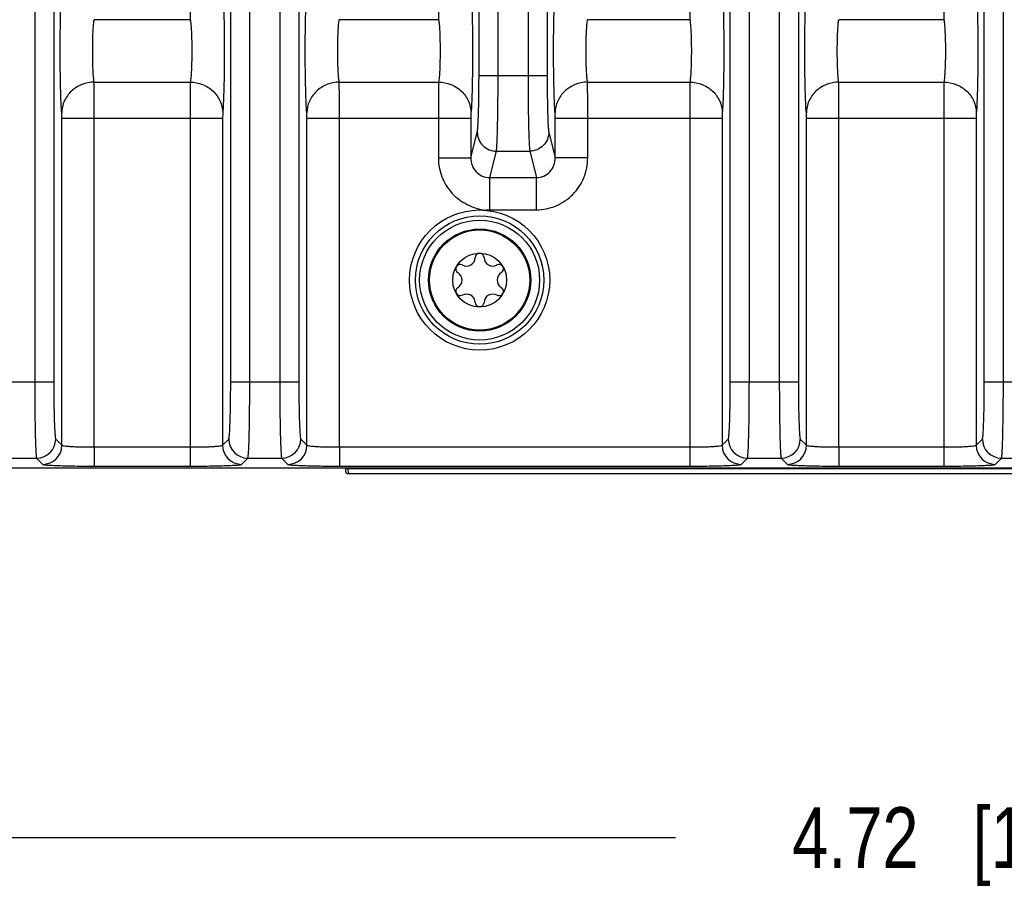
# Model space of a CAD drawing. Header units: inches. Extents: x 0 to 34, y 0 to 22.
# Tile 70 of 137: x 14.9 to 16.9, y 2.2 to 4. Entities that reach past the tile are written whole.
import ezdxf

# ---------------------------------------------------------------- set-up
doc = ezdxf.new("R2010")
doc.units = ezdxf.units.IN
doc.header["$LTSCALE"] = 1.87
doc.header["$MEASUREMENT"] = 0
doc.layers.get('0').update_dxf_attribs({"linetype": 'CONTINUOUS'})
doc.layers.add('COSMETIC', color=7, linetype='CONTINUOUS')
doc.layers.add('DIMENSIONS', color=7, linetype='CONTINUOUS')
doc.styles.get("Standard").update_dxf_attribs({"font": 'txt', "width": 0.8})
doc.dimstyles.new('DIMSTYLE_1', dxfattribs={"dimtxt": 0.125, "dimasz": 0.18, "dimexe": 0.125, "dimexo": 0.0625, "dimgap": 0.0625, "dimtad": 0, "dimtih": 1, "dimtoh": 1, "dimzin": 4, "dimdsep": 46, "dimtxsty": 'STANDARD', "dimblk": '_FILLED', "dimblk1": '_FILLED', "dimblk2": '_FILLED', "dimcen": 0.09, "dimadec": 0, "dimazin": 0, "dimtp": 0.001, "dimtm": 0.001, "dimtfac": 1, "dimtofl": 0, "dimtmove": 0, "dimatfit": 3, "dimldrblk": '_FILLED', "dimfxl": 1, "dimtolj": 1, "dimtzin": 4, "dimarcsym": 0})
doc.dimstyles.new('DIMSTYLE_2', dxfattribs={"dimtxt": 0.125, "dimasz": 0.18, "dimexe": 0.125, "dimexo": 0.0625, "dimgap": 0.0625, "dimtad": 0, "dimtih": 1, "dimtoh": 1, "dimzin": 4, "dimdsep": 46, "dimtxsty": 'STANDARD', "dimblk": '_FILLED', "dimblk1": '_FILLED', "dimblk2": '_FILLED', "dimcen": 0.09, "dimadec": 0, "dimazin": 0, "dimtp": 0.01, "dimtm": 0.01, "dimtfac": 1, "dimtofl": 0, "dimtmove": 0, "dimatfit": 3, "dimldrblk": '_FILLED', "dimfxl": 1, "dimtolj": 1, "dimtzin": 4, "dimarcsym": 0})

# ---------------------------------------------------------------- blocks, each defined once
blk = doc.blocks.new('_FILLED')
at = {"color": 0, "linetype": 'BYBLOCK'}
blk.add_solid([(0, 0), (-1, 0.174), (-1, -0.174)], dxfattribs=at)
blk = doc.blocks.new('*D16')
at = {"layer": 'DIMENSIONS', "color": 2, "linetype": 'CONTINUOUS'}
for p, q in [((11.5917, 3.1814), (11.5917, 1.4292)), ((24.4758, 3.0917), (24.4758, 1.4292)), ((11.5917, 1.5542), (17.3088, 1.5542)), ((24.4758, 1.5542), (18.7588, 1.5542))]:
    blk.add_line(p, q, dxfattribs=at)
at = {"layer": 'DIMENSIONS', "color": 2, "linetype": 'CONTINUOUS', "xscale": 0.18, "yscale": 0.18, "zscale": 0.18, "rotation": 180}
blk.add_blockref('_FILLED', (11.5917, 1.5542), dxfattribs=at)
at = {"layer": 'DIMENSIONS', "color": 2, "linetype": 'CONTINUOUS', "xscale": 0.18, "yscale": 0.18, "zscale": 0.18}
blk.add_blockref('_FILLED', (24.4758, 1.5542), dxfattribs=at)
at = {"layer": 'DIMENSIONS', "color": 2, "linetype": 'CONTINUOUS', "insert": (18.0338, 1.6167), "char_height": 0.125, "width": 1.325, "attachment_point": 2, "line_spacing_factor": 0.9}
blk.add_mtext('12.88{\\Ftxt.shx;\\W1.000000;\\H0.125000; }[327.3]', dxfattribs=at)
blk = doc.blocks.new('*D17')
at = {"layer": 'DIMENSIONS', "color": 2, "linetype": 'CONTINUOUS'}
for p, q in [((11.5297, 4.5652), (11.5297, 0.6792)), ((24.4758, 3.0917), (24.4758, 0.6792)), ((11.5297, 0.8042), (17.2778, 0.8042)), ((24.4758, 0.8042), (18.7278, 0.8042))]:
    blk.add_line(p, q, dxfattribs=at)
at = {"layer": 'DIMENSIONS', "color": 2, "linetype": 'CONTINUOUS', "xscale": 0.18, "yscale": 0.18, "zscale": 0.18, "rotation": 180}
blk.add_blockref('_FILLED', (11.5297, 0.8042), dxfattribs=at)
at = {"layer": 'DIMENSIONS', "color": 2, "linetype": 'CONTINUOUS', "xscale": 0.18, "yscale": 0.18, "zscale": 0.18}
blk.add_blockref('_FILLED', (24.4758, 0.8042), dxfattribs=at)
at = {"layer": 'DIMENSIONS', "color": 2, "linetype": 'CONTINUOUS', "insert": (18.0028, 0.8667), "char_height": 0.125, "width": 1.325, "attachment_point": 2, "line_spacing_factor": 0.9}
blk.add_mtext('12.95{\\Ftxt.shx;\\W1.000000;\\H0.125000; }[328.8]', dxfattribs=at)
blk = doc.blocks.new('*D19')
at = {"layer": 'DIMENSIONS', "color": 6, "linetype": 'CONTINUOUS'}
for p, q in [((14.441, 3.6359), (14.441, 2.1792)), ((19.1654, 3.6359), (19.1654, 2.1792)), ((14.441, 2.3042), (16.2282, 2.3042)), ((19.1654, 2.3042), (17.3782, 2.3042))]:
    blk.add_line(p, q, dxfattribs=at)
at = {"layer": 'DIMENSIONS', "color": 6, "linetype": 'CONTINUOUS', "xscale": 0.18, "yscale": 0.18, "zscale": 0.18, "rotation": 180}
blk.add_blockref('_FILLED', (14.441, 2.3042), dxfattribs=at)
at = {"layer": 'DIMENSIONS', "color": 6, "linetype": 'CONTINUOUS', "xscale": 0.18, "yscale": 0.18, "zscale": 0.18}
blk.add_blockref('_FILLED', (19.1654, 2.3042), dxfattribs=at)
at = {"layer": 'DIMENSIONS', "color": 6, "linetype": 'CONTINUOUS', "insert": (16.8032, 2.3667), "char_height": 0.125, "width": 1.025, "attachment_point": 2, "line_spacing_factor": 0.9}
blk.add_mtext('4.72{\\Ftxt.shx;\\W1.000000;\\H0.125000; }[120]', dxfattribs=at)
blk = doc.blocks.new('*D30')
at = {"layer": 'DIMENSIONS', "color": 2, "linetype": 'CONTINUOUS'}
for p, q in [((14.441, 3.6359), (14.441, 2.1792)), ((19.1654, 3.6359), (19.1654, 2.1792)), ((14.441, 2.3042), (16.2282, 2.3042)), ((19.1654, 2.3042), (17.3782, 2.3042))]:
    blk.add_line(p, q, dxfattribs=at)
at = {"layer": 'DIMENSIONS', "color": 2, "linetype": 'CONTINUOUS', "xscale": 0.18, "yscale": 0.18, "zscale": 0.18, "rotation": 180}
blk.add_blockref('_FILLED', (14.441, 2.3042), dxfattribs=at)
at = {"layer": 'DIMENSIONS', "color": 2, "linetype": 'CONTINUOUS', "xscale": 0.18, "yscale": 0.18, "zscale": 0.18}
blk.add_blockref('_FILLED', (19.1654, 2.3042), dxfattribs=at)
at = {"layer": 'DIMENSIONS', "color": 2, "linetype": 'CONTINUOUS', "insert": (16.8032, 2.3667), "char_height": 0.125, "width": 1.025, "attachment_point": 2, "line_spacing_factor": 0.9}
blk.add_mtext('4.72{\\Ftxt.shx;\\W1.000000;\\H0.125000; }[120]', dxfattribs=at)

msp = doc.modelspace()

# ---------------------------------------------------------------- linework, layer by layer
at = {"color": 7, "linetype": 'CONTINUOUS'}
for p, q in [((14.9072, 6.3336), (14.9072, 3.2438)), ((14.9465, 6.3336), (14.9465, 3.2438)), ((15.3112, 3.2438), (15.3112, 6.3336)), ((15.3505, 3.2438), (15.3505, 6.3336)), ((15.4123, 6.3336), (15.4123, 3.2438)), ((15.4516, 6.3336), (15.4516, 3.2438)), ((16.3409, 3.2438), (16.3409, 6.3336)), ((16.3802, 3.2438), (16.3802, 6.3336)), ((16.442, 6.3336), (16.442, 3.2438)), ((16.4813, 6.3336), (16.4813, 3.2438)), ((16.8645, 3.2438), (16.8645, 6.3336)), ((16.9038, 3.2438), (16.9038, 6.3336)), ((15.823, 3.8755), (15.823, 5.702)), ((15.8623, 3.8755), (15.8623, 5.702)), ((15.9241, 5.702), (15.9241, 3.8755)), ((15.9634, 5.702), (15.9634, 3.8755)), ((15.2278, 3.9906), (15.0298, 3.9906)), ((15.7397, 3.9906), (15.535, 3.9906)), ((16.2575, 3.9906), (16.0468, 3.9906)), ((16.7812, 3.9906), (16.5647, 3.9906)), ((15.0298, 3.8619), (15.2278, 3.8619)), ((15.2278, 3.8619), (15.2276, 3.7875)), ((15.535, 3.8619), (15.7397, 3.8619)), ((15.7397, 3.8619), (15.7394, 3.7875)), ((15.823, 3.8755), (15.9634, 3.8755)), ((16.0468, 3.8619), (16.2575, 3.8619)), ((16.2575, 3.8619), (16.2573, 3.7875)), ((16.5647, 3.8619), (16.7812, 3.8619)), ((16.7812, 3.8619), (16.7809, 3.7875)), ((15.2947, 3.7987), (15.2945, 3.7875)), ((15.8065, 3.7987), (15.8063, 3.7875)), ((16.3244, 3.7987), (16.3241, 3.7875)), ((16.848, 3.7987), (16.8478, 3.7875)), ((14.9632, 3.1131), (14.9632, 3.7875)), ((14.9632, 3.7875), (15.2945, 3.7875)), ((15.0301, 3.1095), (15.0301, 3.7875)), ((15.2276, 3.7875), (15.2276, 3.1095)), ((15.2945, 3.7875), (15.2945, 3.1131)), ((15.4684, 3.1131), (15.4684, 3.7875)), ((15.4684, 3.7875), (15.8063, 3.7875)), ((15.5352, 3.1095), (15.5352, 3.7875)), ((15.7394, 3.7875), (15.7394, 3.7055)), ((15.8063, 3.7875), (15.8063, 3.7055)), ((15.9802, 3.7055), (15.9802, 3.7875)), ((15.9802, 3.7875), (16.3241, 3.7875)), ((16.0471, 3.7055), (16.0471, 3.7875)), ((16.2573, 3.7875), (16.2573, 3.1095)), ((16.3241, 3.7875), (16.3241, 3.1131)), ((16.498, 3.1131), (16.498, 3.7875)), ((16.498, 3.7875), (16.8478, 3.7875)), ((16.5649, 3.1095), (16.5649, 3.7875)), ((16.7809, 3.7875), (16.7809, 3.1095)), ((16.8478, 3.7875), (16.8478, 3.1131)), ((15.8063, 3.7055), (15.8194, 3.7585)), ((15.967, 3.7585), (15.9802, 3.7055)), ((15.8452, 3.6649), (15.8588, 3.7195)), ((15.8588, 3.7195), (15.9276, 3.7195)), ((15.9276, 3.7195), (15.9412, 3.6649)), ((15.7394, 3.7055), (15.8063, 3.7055)), ((16.0471, 3.7055), (15.9802, 3.7055)), ((15.8452, 3.5987), (15.8452, 3.6649)), ((15.8452, 3.6649), (15.9412, 3.6649)), ((15.9412, 3.5987), (15.9412, 3.6649)), ((15.8452, 3.5987), (15.9412, 3.5987)), ((14.8061, 3.2438), (14.9465, 3.2438)), ((15.3112, 3.2438), (15.4516, 3.2438)), ((16.3409, 3.2438), (16.4813, 3.2438)), ((16.8645, 3.2438), (17.0049, 3.2438)), ((14.9505, 3.1258), (14.9632, 3.1131)), ((15.2945, 3.1131), (15.3072, 3.1258)), ((15.4556, 3.1258), (15.4684, 3.1131)), ((16.3241, 3.1131), (16.3369, 3.1258)), ((16.4853, 3.1258), (16.498, 3.1131)), ((16.8478, 3.1131), (16.8605, 3.1258)), ((15.0301, 3.1095), (15.0301, 3.0701)), ((15.0301, 3.1095), (15.2276, 3.1095)), ((15.2276, 3.1095), (15.2276, 3.0701)), ((15.5352, 3.1095), (15.5352, 3.0701)), ((15.5352, 3.1095), (16.2573, 3.1095)), ((16.2573, 3.1095), (16.2573, 3.0701)), ((16.5649, 3.1095), (16.5649, 3.0701)), ((16.5649, 3.1095), (16.7809, 3.1095)), ((16.7809, 3.1095), (16.7809, 3.0701)), ((14.8414, 3.0864), (14.9111, 3.0864)), ((14.9111, 3.0864), (14.9239, 3.0737)), ((15.3338, 3.0737), (15.3465, 3.0864)), ((15.3465, 3.0864), (15.4163, 3.0864)), ((15.4163, 3.0864), (15.429, 3.0737)), ((16.3635, 3.0737), (16.3762, 3.0864)), ((16.3762, 3.0864), (16.446, 3.0864)), ((16.446, 3.0864), (16.4587, 3.0737)), ((16.8871, 3.0737), (16.8999, 3.0864)), ((16.8999, 3.0864), (16.9696, 3.0864)), ((12.6877, 3.0666), (24.3657, 3.0666)), ((15.0301, 3.0701), (15.2276, 3.0701)), ((15.5352, 3.0701), (16.2573, 3.0701)), ((15.5479, 3.0666), (15.548, 3.0591)), ((15.5528, 3.0666), (15.5528, 3.065)), ((15.5528, 3.065), (15.553, 3.0542)), ((15.5528, 3.065), (24.365, 3.065)), ((16.5649, 3.0701), (16.7809, 3.0701)), ((24.3758, 3.0542), (15.553, 3.0542))]:
    msp.add_line(p, q, dxfattribs=at)
for radius in [0.1445, 0.1236, 0.1053, 0.1033, 0.0555]:
    msp.add_circle((15.8243, 3.4537), radius, dxfattribs=at)
for centre, radius, start, end in [((15.7972, 3.5008), 0.0181, 241.6303, 358.3697), ((15.8243, 3.5), 0.00906, 1.6303, 178.3697), ((15.8515, 3.5008), 0.0181, 181.6303, 298.3697), ((15.7843, 3.4769), 0.00906, 61.6303, 238.3697), ((15.8644, 3.4769), 0.00906, 301.6303, 118.3697), ((15.77, 3.4537), 0.0181, 301.6303, 58.3697), ((15.8786, 3.4537), 0.0181, 121.6303, 238.3697), ((15.7843, 3.4306), 0.00906, 121.6303, 298.3697), ((15.8644, 3.4306), 0.00906, 241.6303, 58.3697), ((15.7972, 3.4067), 0.0181, 1.6303, 118.3697), ((15.8515, 3.4067), 0.0181, 61.6303, 178.3697), ((15.8243, 3.4075), 0.00906, 181.6303, 358.3697), ((14.9111, 3.1259), 0.0394, 270.0842, 359.9158), ((15.3466, 3.1259), 0.0394, 180.0842, 269.9158), ((15.4162, 3.1259), 0.0394, 270.0842, 359.9158), ((16.3763, 3.1259), 0.0394, 180.0842, 269.9158), ((16.4459, 3.1259), 0.0394, 270.0842, 359.9158), ((16.8999, 3.1259), 0.0394, 180.0842, 269.9158), ((14.9238, 3.1131), 0.0394, 270.0842, 359.9158), ((15.3339, 3.1131), 0.0394, 180.0842, 269.9158), ((15.429, 3.1131), 0.0394, 270.0842, 359.9158), ((16.3635, 3.1131), 0.0394, 180.0842, 269.9158), ((16.4586, 3.1131), 0.0394, 270.0842, 359.9158), ((16.8872, 3.1131), 0.0394, 180.0842, 269.9158), ((15.5528, 3.07), 0.005, 223.273, 270.0016), ((15.553, 3.0592), 0.005, 181.0009, 269.9997)]:
    msp.add_arc(centre, radius, start, end, dxfattribs=at)
for points, knots in [([(15.2276, 4.0649), (15.2276, 4.057), (15.2276, 4.0322), (15.2276, 4.0074), (15.2278, 3.9906)], [0, 0, 0, 0, 0.321754, 1, 1, 1, 1]), ([(15.7394, 4.0649), (15.7394, 4.057), (15.7394, 4.0322), (15.7394, 4.0074), (15.7397, 3.9906)], [0, 0, 0, 0, 0.321754, 1, 1, 1, 1]), ([(16.2573, 4.0649), (16.2573, 4.057), (16.2573, 4.0322), (16.2573, 4.0074), (16.2575, 3.9906)], [0, 0, 0, 0, 0.321754, 1, 1, 1, 1]), ([(16.7809, 4.0649), (16.7809, 4.057), (16.7809, 4.0322), (16.7809, 4.0074), (16.7812, 3.9906)], [0, 0, 0, 0, 0.321754, 1, 1, 1, 1]), ([(14.963, 3.7987), (14.9623, 3.8052), (14.9615, 3.8216), (14.9601, 3.8642), (14.9596, 3.9262), (14.9601, 3.9883), (14.9615, 4.0308), (14.9623, 4.0473), (14.963, 4.0538)], [0, 0, 0, 0, 0.076842, 0.193551, 0.5, 0.806448, 0.923156, 1, 1, 1, 1]), ([(15.2947, 4.0538), (15.2954, 4.0473), (15.2962, 4.0308), (15.2976, 3.9883), (15.2981, 3.9262), (15.2976, 3.8642), (15.2962, 3.8216), (15.2954, 3.8052), (15.2947, 3.7987)], [0, 0, 0, 0, 0.076843, 0.193553, 0.5, 0.806449, 0.923157, 1, 1, 1, 1]), ([(15.4681, 3.7987), (15.4674, 3.8052), (15.4666, 3.8216), (15.4652, 3.8642), (15.4647, 3.9262), (15.4652, 3.9883), (15.4666, 4.0308), (15.4674, 4.0473), (15.4681, 4.0538)], [0, 0, 0, 0, 0.076842, 0.193551, 0.5, 0.806448, 0.923156, 1, 1, 1, 1]), ([(15.8065, 4.0538), (15.8072, 4.0473), (15.8081, 4.0308), (15.8094, 3.9883), (15.8099, 3.9262), (15.8094, 3.8642), (15.8081, 3.8216), (15.8072, 3.8052), (15.8065, 3.7987)], [0, 0, 0, 0, 0.076843, 0.193553, 0.5, 0.806449, 0.923157, 1, 1, 1, 1]), ([(15.9799, 3.7987), (15.9792, 3.8052), (15.9784, 3.8216), (15.977, 3.8642), (15.9765, 3.9262), (15.977, 3.9883), (15.9784, 4.0308), (15.9792, 4.0473), (15.9799, 4.0538)], [0, 0, 0, 0, 0.076842, 0.193551, 0.5, 0.806448, 0.923156, 1, 1, 1, 1]), ([(16.3244, 4.0538), (16.3251, 4.0473), (16.3259, 4.0308), (16.3273, 3.9883), (16.3278, 3.9262), (16.3273, 3.8642), (16.3259, 3.8216), (16.3251, 3.8052), (16.3244, 3.7987)], [0, 0, 0, 0, 0.076843, 0.193553, 0.5, 0.806449, 0.923157, 1, 1, 1, 1]), ([(16.4978, 3.7987), (16.4971, 3.8052), (16.4963, 3.8216), (16.4949, 3.8642), (16.4944, 3.9262), (16.4949, 3.9883), (16.4963, 4.0308), (16.4971, 4.0473), (16.4978, 4.0538)], [0, 0, 0, 0, 0.076842, 0.193551, 0.5, 0.806448, 0.923156, 1, 1, 1, 1]), ([(16.848, 4.0538), (16.8487, 4.0473), (16.8495, 4.0308), (16.8509, 3.9883), (16.8514, 3.9262), (16.8509, 3.8642), (16.8495, 3.8216), (16.8487, 3.8052), (16.848, 3.7987)], [0, 0, 0, 0, 0.076843, 0.193553, 0.5, 0.806449, 0.923157, 1, 1, 1, 1]), ([(15.0298, 3.8619), (15.0292, 3.8651), (15.0283, 3.8734), (15.027, 3.8949), (15.0265, 3.9262), (15.027, 3.9576), (15.0283, 3.9791), (15.0292, 3.9874), (15.0298, 3.9906)], [0, 0, 0, 0, 0.077139, 0.193817, 0.499992, 0.806172, 0.922853, 1, 1, 1, 1]), ([(15.2278, 3.9906), (15.2285, 3.9874), (15.2294, 3.9791), (15.2307, 3.9576), (15.2312, 3.9262), (15.2307, 3.8949), (15.2294, 3.8734), (15.2285, 3.8651), (15.2278, 3.8619)], [0, 0, 0, 0, 0.077148, 0.193831, 0.500012, 0.806186, 0.922862, 1, 1, 1, 1]), ([(15.535, 3.8619), (15.5343, 3.8651), (15.5335, 3.8734), (15.5321, 3.8949), (15.5316, 3.9262), (15.5321, 3.9576), (15.5335, 3.9791), (15.5343, 3.9874), (15.535, 3.9906)], [0, 0, 0, 0, 0.077139, 0.193817, 0.499992, 0.806172, 0.922853, 1, 1, 1, 1]), ([(15.7397, 3.9906), (15.7403, 3.9874), (15.7412, 3.9791), (15.7425, 3.9576), (15.743, 3.9262), (15.7425, 3.8949), (15.7412, 3.8734), (15.7403, 3.8651), (15.7397, 3.8619)], [0, 0, 0, 0, 0.077148, 0.193831, 0.500012, 0.806186, 0.922862, 1, 1, 1, 1]), ([(16.0468, 3.8619), (16.0461, 3.8651), (16.0453, 3.8734), (16.0439, 3.8949), (16.0434, 3.9262), (16.0439, 3.9576), (16.0453, 3.9791), (16.0461, 3.9874), (16.0468, 3.9906)], [0, 0, 0, 0, 0.077139, 0.193817, 0.499992, 0.806172, 0.922853, 1, 1, 1, 1]), ([(16.2575, 3.9906), (16.2582, 3.9874), (16.259, 3.9791), (16.2604, 3.9576), (16.2609, 3.9262), (16.2604, 3.8949), (16.259, 3.8734), (16.2582, 3.8651), (16.2575, 3.8619)], [0, 0, 0, 0, 0.077148, 0.193831, 0.500012, 0.806186, 0.922862, 1, 1, 1, 1]), ([(16.5647, 3.8619), (16.564, 3.8651), (16.5631, 3.8734), (16.5618, 3.8949), (16.5613, 3.9262), (16.5618, 3.9576), (16.5631, 3.9791), (16.564, 3.9874), (16.5647, 3.9906)], [0, 0, 0, 0, 0.077139, 0.193817, 0.499992, 0.806172, 0.922853, 1, 1, 1, 1]), ([(16.7812, 3.9906), (16.7818, 3.9874), (16.7827, 3.9791), (16.784, 3.9576), (16.7845, 3.9262), (16.784, 3.8949), (16.7827, 3.8734), (16.7818, 3.8651), (16.7812, 3.8619)], [0, 0, 0, 0, 0.077148, 0.193831, 0.500012, 0.806186, 0.922862, 1, 1, 1, 1]), ([(15.0298, 3.8619), (15.0212, 3.8618), (15.0039, 3.8584), (14.9818, 3.8444), (14.9668, 3.8236), (14.9631, 3.8069), (14.963, 3.7987)], [0, 0, 0, 0, 0.256111, 0.509215, 0.756946, 1, 1, 1, 1]), ([(15.0301, 3.7875), (15.0301, 3.7955), (15.0301, 3.8203), (15.0301, 3.8451), (15.0298, 3.8619)], [0, 0, 0, 0, 0.321747, 1, 1, 1, 1]), ([(15.2278, 3.8619), (15.2365, 3.8618), (15.2538, 3.8584), (15.2759, 3.8444), (15.2909, 3.8236), (15.2946, 3.8069), (15.2947, 3.7987)], [0, 0, 0, 0, 0.256111, 0.509215, 0.756946, 1, 1, 1, 1]), ([(15.535, 3.8619), (15.5263, 3.8618), (15.509, 3.8584), (15.487, 3.8444), (15.4719, 3.8236), (15.4682, 3.8069), (15.4681, 3.7987)], [0, 0, 0, 0, 0.256111, 0.509215, 0.756946, 1, 1, 1, 1]), ([(15.5352, 3.7875), (15.5352, 3.7955), (15.5352, 3.8203), (15.5352, 3.8451), (15.535, 3.8619)], [0, 0, 0, 0, 0.321747, 1, 1, 1, 1]), ([(15.7397, 3.8619), (15.7483, 3.8618), (15.7656, 3.8584), (15.7877, 3.8444), (15.8027, 3.8236), (15.8064, 3.8069), (15.8065, 3.7987)], [0, 0, 0, 0, 0.256111, 0.509215, 0.756946, 1, 1, 1, 1]), ([(15.8194, 3.7585), (15.8198, 3.7601), (15.8203, 3.7645), (15.8213, 3.7776), (15.8221, 3.8012), (15.8229, 3.8358), (15.823, 3.8617), (15.823, 3.8755)], [0, 0, 0, 0, 0.041356, 0.113099, 0.338005, 0.646582, 1, 1, 1, 1]), ([(15.8588, 3.7195), (15.8592, 3.7216), (15.8596, 3.7275), (15.8607, 3.745), (15.8615, 3.7765), (15.8622, 3.8226), (15.8623, 3.8571), (15.8623, 3.8755)], [0, 0, 0, 0, 0.041187, 0.11286, 0.337781, 0.646459, 1, 1, 1, 1]), ([(15.9241, 3.8755), (15.9241, 3.8571), (15.9242, 3.8226), (15.9249, 3.7765), (15.9258, 3.745), (15.9268, 3.7275), (15.9273, 3.7216), (15.9276, 3.7195)], [0, 0, 0, 0, 0.353541, 0.662219, 0.88714, 0.958813, 1, 1, 1, 1]), ([(15.9634, 3.8755), (15.9634, 3.8617), (15.9636, 3.8358), (15.9643, 3.8012), (15.9651, 3.7776), (15.9661, 3.7645), (15.9666, 3.7601), (15.967, 3.7585)], [0, 0, 0, 0, 0.353418, 0.661995, 0.886901, 0.958644, 1, 1, 1, 1]), ([(16.0468, 3.8619), (16.0381, 3.8618), (16.0208, 3.8584), (15.9988, 3.8444), (15.9837, 3.8236), (15.98, 3.8069), (15.9799, 3.7987)], [0, 0, 0, 0, 0.256111, 0.509215, 0.756946, 1, 1, 1, 1]), ([(16.0471, 3.7875), (16.0471, 3.7955), (16.047, 3.8203), (16.047, 3.8451), (16.0468, 3.8619)], [0, 0, 0, 0, 0.321747, 1, 1, 1, 1]), ([(16.2575, 3.8619), (16.2662, 3.8618), (16.2835, 3.8584), (16.3055, 3.8444), (16.3206, 3.8236), (16.3243, 3.8069), (16.3244, 3.7987)], [0, 0, 0, 0, 0.256111, 0.509215, 0.756946, 1, 1, 1, 1]), ([(16.5647, 3.8619), (16.556, 3.8618), (16.5387, 3.8584), (16.5166, 3.8444), (16.5016, 3.8236), (16.4979, 3.8069), (16.4978, 3.7987)], [0, 0, 0, 0, 0.256111, 0.509215, 0.756946, 1, 1, 1, 1]), ([(16.5649, 3.7875), (16.5649, 3.7955), (16.5649, 3.8203), (16.5649, 3.8451), (16.5647, 3.8619)], [0, 0, 0, 0, 0.321747, 1, 1, 1, 1]), ([(16.7812, 3.8619), (16.7898, 3.8618), (16.8071, 3.8584), (16.8292, 3.8444), (16.8442, 3.8236), (16.8479, 3.8069), (16.848, 3.7987)], [0, 0, 0, 0, 0.256111, 0.509215, 0.756946, 1, 1, 1, 1]), ([(14.9632, 3.7875), (14.9632, 3.7887), (14.9632, 3.7924), (14.9632, 3.7962), (14.963, 3.7987)], [0, 0, 0, 0, 0.321679, 1, 1, 1, 1]), ([(15.4684, 3.7875), (15.4684, 3.7887), (15.4683, 3.7924), (15.4683, 3.7962), (15.4681, 3.7987)], [0, 0, 0, 0, 0.321679, 1, 1, 1, 1]), ([(15.9802, 3.7875), (15.9802, 3.7887), (15.9801, 3.7924), (15.9801, 3.7962), (15.9799, 3.7987)], [0, 0, 0, 0, 0.321679, 1, 1, 1, 1]), ([(16.498, 3.7875), (16.498, 3.7887), (16.498, 3.7924), (16.498, 3.7962), (16.4978, 3.7987)], [0, 0, 0, 0, 0.321679, 1, 1, 1, 1]), ([(15.8194, 3.7585), (15.8195, 3.7486), (15.828, 3.7279), (15.8488, 3.7196), (15.8588, 3.7195)], [0, 0, 0, 0, 0.498388, 1, 1, 1, 1]), ([(15.967, 3.7585), (15.9669, 3.7486), (15.9584, 3.7279), (15.9377, 3.7196), (15.9276, 3.7195)], [0, 0, 0, 0, 0.498388, 1, 1, 1, 1]), ([(15.7394, 3.7055), (15.7394, 3.6924), (15.7443, 3.6659), (15.7619, 3.6372), (15.7814, 3.6194), (15.7985, 3.6093), (15.8167, 3.6015), (15.8297, 3.5985), (15.8363, 3.598)], [0, 0, 0, 0, 0.249485, 0.499091, 0.624152, 0.749194, 0.87505, 1, 1, 1, 1]), ([(15.8063, 3.7055), (15.8062, 3.6954), (15.8122, 3.6792), (15.8294, 3.6671), (15.84, 3.6649), (15.8452, 3.6649)], [0, 0, 0, 0, 0.491826, 0.745459, 1, 1, 1, 1]), ([(15.9412, 3.5987), (15.955, 3.5987), (15.983, 3.6043), (16.0182, 3.6282), (16.0416, 3.6637), (16.0471, 3.6917), (16.0471, 3.7055)], [0, 0, 0, 0, 0.250001, 0.499949, 0.749924, 1, 1, 1, 1]), ([(15.9412, 3.6649), (15.9464, 3.6649), (15.957, 3.6671), (15.9742, 3.6792), (15.9802, 3.6954), (15.9802, 3.7055)], [0, 0, 0, 0, 0.254541, 0.508175, 1, 1, 1, 1]), ([(15.8363, 3.598), (15.8377, 3.5984), (15.8407, 3.599), (15.8437, 3.5987), (15.8452, 3.5987)], [0, 0, 0, 0, 0.500041, 1, 1, 1, 1]), ([(14.9072, 3.2438), (14.9072, 3.2242), (14.9073, 3.1956), (14.9078, 3.1591), (14.9083, 3.1358), (14.9088, 3.1164), (14.9094, 3.1031), (14.9099, 3.095), (14.9103, 3.0908), (14.9107, 3.0882), (14.9109, 3.0868), (14.9111, 3.0864)], [0, 0, 0, 0, 0.374574, 0.544541, 0.694494, 0.819013, 0.913444, 0.948291, 0.974421, 0.99167, 1, 1, 1, 1]), ([(14.9465, 3.2438), (14.9465, 3.2291), (14.9466, 3.2076), (14.9471, 3.1803), (14.9476, 3.1628), (14.9482, 3.1483), (14.9487, 3.1383), (14.9493, 3.1322), (14.9496, 3.1291), (14.95, 3.1271), (14.9503, 3.126), (14.9505, 3.1258)], [0, 0, 0, 0, 0.374326, 0.544184, 0.694048, 0.818512, 0.912947, 0.947829, 0.974027, 0.991398, 1, 1, 1, 1]), ([(15.3072, 3.1258), (15.3074, 3.126), (15.3077, 3.1271), (15.3081, 3.1291), (15.3084, 3.1322), (15.309, 3.1383), (15.3095, 3.1483), (15.3101, 3.1628), (15.3106, 3.1803), (15.311, 3.2076), (15.3112, 3.2291), (15.3112, 3.2438)], [0, 0, 0, 0, 0.008602, 0.025973, 0.052171, 0.087053, 0.181488, 0.305952, 0.455816, 0.625674, 1, 1, 1, 1]), ([(15.3465, 3.0864), (15.3468, 3.0868), (15.347, 3.0882), (15.3474, 3.0908), (15.3478, 3.095), (15.3483, 3.1031), (15.3489, 3.1164), (15.3494, 3.1358), (15.3499, 3.1591), (15.3504, 3.1956), (15.3505, 3.2242), (15.3505, 3.2438)], [0, 0, 0, 0, 0.00833, 0.025579, 0.051709, 0.086556, 0.180987, 0.305506, 0.455459, 0.625426, 1, 1, 1, 1]), ([(15.4123, 3.2438), (15.4123, 3.2242), (15.4124, 3.1956), (15.4129, 3.1591), (15.4134, 3.1358), (15.414, 3.1164), (15.4145, 3.1031), (15.4151, 3.095), (15.4154, 3.0908), (15.4158, 3.0882), (15.416, 3.0868), (15.4163, 3.0864)], [0, 0, 0, 0, 0.374574, 0.544541, 0.694494, 0.819013, 0.913444, 0.948291, 0.974421, 0.99167, 1, 1, 1, 1]), ([(15.4516, 3.2438), (15.4516, 3.2291), (15.4518, 3.2076), (15.4523, 3.1803), (15.4527, 3.1628), (15.4533, 3.1483), (15.4539, 3.1383), (15.4544, 3.1322), (15.4547, 3.1291), (15.4551, 3.1271), (15.4554, 3.126), (15.4556, 3.1258)], [0, 0, 0, 0, 0.374326, 0.544184, 0.694048, 0.818512, 0.912947, 0.947829, 0.974027, 0.991398, 1, 1, 1, 1]), ([(16.3369, 3.1258), (16.3371, 3.126), (16.3374, 3.1271), (16.3378, 3.1291), (16.3381, 3.1322), (16.3386, 3.1383), (16.3392, 3.1483), (16.3398, 3.1628), (16.3402, 3.1803), (16.3407, 3.2076), (16.3409, 3.2291), (16.3409, 3.2438)], [0, 0, 0, 0, 0.008602, 0.025973, 0.052171, 0.087053, 0.181488, 0.305952, 0.455816, 0.625674, 1, 1, 1, 1]), ([(16.3762, 3.0864), (16.3765, 3.0868), (16.3767, 3.0882), (16.3771, 3.0908), (16.3774, 3.095), (16.378, 3.1031), (16.3785, 3.1164), (16.3791, 3.1358), (16.3796, 3.1591), (16.3801, 3.1956), (16.3802, 3.2242), (16.3802, 3.2438)], [0, 0, 0, 0, 0.00833, 0.025579, 0.051709, 0.086556, 0.180987, 0.305506, 0.455459, 0.625426, 1, 1, 1, 1]), ([(16.442, 3.2438), (16.442, 3.2242), (16.4421, 3.1956), (16.4426, 3.1591), (16.4431, 3.1358), (16.4436, 3.1164), (16.4442, 3.1031), (16.4447, 3.095), (16.4451, 3.0908), (16.4455, 3.0882), (16.4457, 3.0868), (16.446, 3.0864)], [0, 0, 0, 0, 0.374574, 0.544541, 0.694494, 0.819013, 0.913444, 0.948291, 0.974421, 0.99167, 1, 1, 1, 1]), ([(16.4813, 3.2438), (16.4813, 3.2291), (16.4815, 3.2076), (16.4819, 3.1803), (16.4824, 3.1628), (16.483, 3.1483), (16.4835, 3.1383), (16.4841, 3.1322), (16.4844, 3.1291), (16.4848, 3.1271), (16.4851, 3.126), (16.4853, 3.1258)], [0, 0, 0, 0, 0.374326, 0.544184, 0.694048, 0.818512, 0.912947, 0.947829, 0.974027, 0.991398, 1, 1, 1, 1]), ([(16.8605, 3.1258), (16.8607, 3.126), (16.861, 3.1271), (16.8614, 3.1291), (16.8617, 3.1322), (16.8623, 3.1383), (16.8628, 3.1483), (16.8634, 3.1628), (16.8639, 3.1803), (16.8644, 3.2076), (16.8645, 3.2291), (16.8645, 3.2438)], [0, 0, 0, 0, 0.008602, 0.025973, 0.052171, 0.087053, 0.181488, 0.305952, 0.455816, 0.625674, 1, 1, 1, 1]), ([(16.8999, 3.0864), (16.9001, 3.0868), (16.9003, 3.0882), (16.9007, 3.0908), (16.9011, 3.095), (16.9016, 3.1031), (16.9022, 3.1164), (16.9027, 3.1358), (16.9032, 3.1591), (16.9037, 3.1956), (16.9038, 3.2242), (16.9038, 3.2438)], [0, 0, 0, 0, 0.00833, 0.025579, 0.051709, 0.086556, 0.180987, 0.305506, 0.455459, 0.625426, 1, 1, 1, 1]), ([(14.9632, 3.1131), (14.9636, 3.1125), (14.9658, 3.1122), (14.9696, 3.1115), (14.976, 3.111), (14.9842, 3.1104), (14.9941, 3.11), (15.0096, 3.1096), (15.0218, 3.1095), (15.0301, 3.1095)], [0, 0, 0, 0, 0.027055, 0.088463, 0.182905, 0.307206, 0.456809, 0.62635, 1, 1, 1, 1]), ([(15.2276, 3.1095), (15.2359, 3.1095), (15.2481, 3.1096), (15.2636, 3.11), (15.2735, 3.1104), (15.2817, 3.111), (15.2881, 3.1115), (15.2919, 3.1122), (15.2941, 3.1125), (15.2945, 3.1131)], [0, 0, 0, 0, 0.373652, 0.543197, 0.692801, 0.817102, 0.911543, 0.972946, 1, 1, 1, 1]), ([(15.4684, 3.1131), (15.4687, 3.1125), (15.471, 3.1122), (15.4747, 3.1115), (15.4811, 3.111), (15.4893, 3.1104), (15.4992, 3.11), (15.5147, 3.1096), (15.5269, 3.1095), (15.5352, 3.1095)], [0, 0, 0, 0, 0.027055, 0.088463, 0.182905, 0.307206, 0.456809, 0.62635, 1, 1, 1, 1]), ([(16.2573, 3.1095), (16.2656, 3.1095), (16.2778, 3.1096), (16.2933, 3.11), (16.3032, 3.1104), (16.3114, 3.111), (16.3178, 3.1115), (16.3215, 3.1122), (16.3238, 3.1125), (16.3241, 3.1131)], [0, 0, 0, 0, 0.373652, 0.543197, 0.692801, 0.817102, 0.911543, 0.972946, 1, 1, 1, 1]), ([(16.498, 3.1131), (16.4984, 3.1125), (16.5006, 3.1122), (16.5044, 3.1115), (16.5108, 3.111), (16.519, 3.1104), (16.5289, 3.11), (16.5444, 3.1096), (16.5566, 3.1095), (16.5649, 3.1095)], [0, 0, 0, 0, 0.027055, 0.088463, 0.182905, 0.307206, 0.456809, 0.62635, 1, 1, 1, 1]), ([(16.7809, 3.1095), (16.7892, 3.1095), (16.8014, 3.1096), (16.8169, 3.11), (16.8268, 3.1104), (16.835, 3.111), (16.8414, 3.1115), (16.8452, 3.1122), (16.8474, 3.1125), (16.8478, 3.1131)], [0, 0, 0, 0, 0.373652, 0.543197, 0.692801, 0.817102, 0.911543, 0.972946, 1, 1, 1, 1]), ([(14.9239, 3.0737), (14.9241, 3.0735), (14.9251, 3.0733), (14.928, 3.0727), (14.9342, 3.0722), (14.9441, 3.0716), (14.9572, 3.0711), (14.9729, 3.0707), (14.9975, 3.0702), (15.0168, 3.0701), (15.0301, 3.0701)], [0, 0, 0, 0, 0.0086, 0.025971, 0.087041, 0.181466, 0.305925, 0.455789, 0.62565, 1, 1, 1, 1]), ([(15.2276, 3.0701), (15.2408, 3.0701), (15.2602, 3.0702), (15.2848, 3.0707), (15.3005, 3.0711), (15.3136, 3.0716), (15.3235, 3.0722), (15.3297, 3.0727), (15.3326, 3.0733), (15.3336, 3.0735), (15.3338, 3.0737)], [0, 0, 0, 0, 0.374347, 0.54421, 0.694075, 0.818534, 0.912958, 0.974027, 0.991399, 1, 1, 1, 1]), ([(15.429, 3.0737), (15.4292, 3.0735), (15.4302, 3.0733), (15.4331, 3.0727), (15.4393, 3.0722), (15.4492, 3.0716), (15.4623, 3.0711), (15.478, 3.0707), (15.5027, 3.0702), (15.522, 3.0701), (15.5352, 3.0701)], [0, 0, 0, 0, 0.0086, 0.025971, 0.087041, 0.181466, 0.305925, 0.455789, 0.62565, 1, 1, 1, 1]), ([(16.2573, 3.0701), (16.2705, 3.0701), (16.2898, 3.0702), (16.3145, 3.0707), (16.3302, 3.0711), (16.3433, 3.0716), (16.3532, 3.0722), (16.3594, 3.0727), (16.3623, 3.0733), (16.3633, 3.0735), (16.3635, 3.0737)], [0, 0, 0, 0, 0.374347, 0.54421, 0.694075, 0.818534, 0.912958, 0.974027, 0.991399, 1, 1, 1, 1]), ([(16.4587, 3.0737), (16.4589, 3.0735), (16.4599, 3.0733), (16.4628, 3.0727), (16.469, 3.0722), (16.4789, 3.0716), (16.492, 3.0711), (16.5077, 3.0707), (16.5323, 3.0702), (16.5517, 3.0701), (16.5649, 3.0701)], [0, 0, 0, 0, 0.0086, 0.025971, 0.087041, 0.181466, 0.305925, 0.455789, 0.62565, 1, 1, 1, 1]), ([(16.7809, 3.0701), (16.7942, 3.0701), (16.8135, 3.0702), (16.8381, 3.0707), (16.8538, 3.0711), (16.8669, 3.0716), (16.8768, 3.0722), (16.883, 3.0727), (16.8859, 3.0733), (16.8869, 3.0735), (16.8871, 3.0737)], [0, 0, 0, 0, 0.374347, 0.54421, 0.694075, 0.818534, 0.912958, 0.974027, 0.991399, 1, 1, 1, 1])]:
    msp.add_open_spline(points, degree=3, knots=knots, dxfattribs=at)
at = {"layer": 'COSMETIC', "color": 7, "linetype": 'CONTINUOUS'}
msp.add_circle((15.8243, 3.4537), 0.1323, dxfattribs=at)

# ---------------------------------------------------------------- dimensions: what is measured, and where the dimension line sits
at = {"layer": 'DIMENSIONS', "color": 2, "linetype": 'CONTINUOUS'}
dim = msp.add_linear_dim(base=(24.4758, 0.8042), p1=(11.5297, 4.6277), p2=(24.4758, 3.1542), dimstyle='DIMSTYLE_2', dxfattribs=at)
dim.commit()
dim.dimension.update_dxf_attribs({"geometry": '*D17', "text_midpoint": (18.0028, 0.8042), "dimtype": 160})
at = {"layer": 'DIMENSIONS', "color": 6, "linetype": 'CONTINUOUS'}
dim = msp.add_linear_dim(base=(14.441, 2.3042), p1=(19.1654, 3.6984), p2=(14.441, 3.6984), angle=180, dimstyle='DIMSTYLE_2', dxfattribs=at)
dim.commit()
dim.dimension.update_dxf_attribs({"geometry": '*D19', "text_midpoint": (16.8032, 2.3042), "dimtype": 160})
at = {"layer": 'DIMENSIONS', "color": 2, "linetype": 'CONTINUOUS'}
for base, p1, p2, dimstyle, picture, middle in [((14.441, 2.3042), (19.1654, 3.6984), (14.441, 3.6984), 'DIMSTYLE_1', '*D30', (16.8032, 2.3042)), ((11.5917, 1.5542), (24.4758, 3.1542), (11.5917, 3.2439), 'DIMSTYLE_2', '*D16', (18.0338, 1.5542))]:
    dim = msp.add_linear_dim(base=base, p1=p1, p2=p2, angle=180, dimstyle=dimstyle, dxfattribs=at)
    dim.commit()
    dim.dimension.update_dxf_attribs({"geometry": picture, "text_midpoint": middle, "dimtype": 160})

doc.saveas('drawing.dxf')
